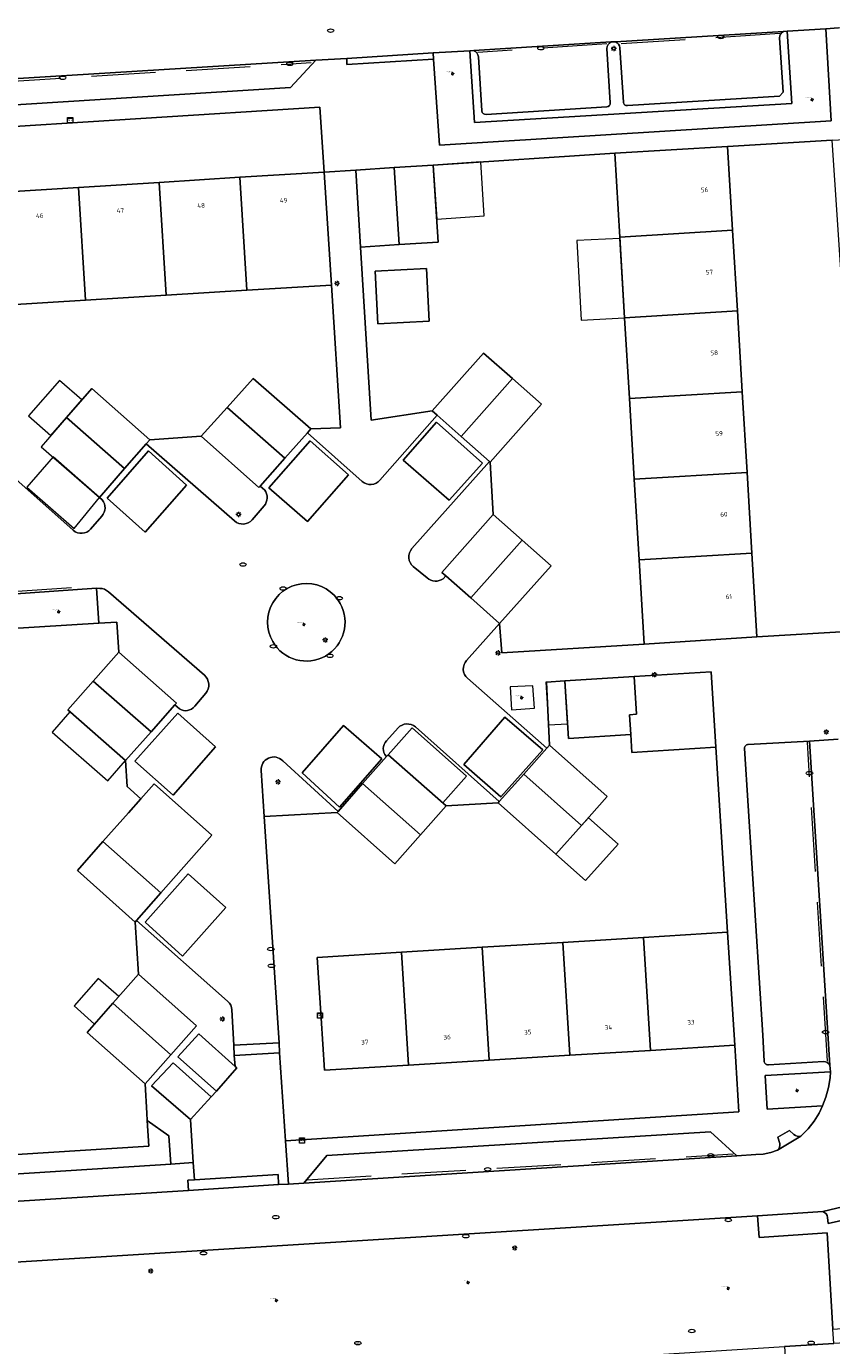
# Model space of a CAD drawing. Header units: metres. Extents: x 162098 to 162858, y 502351 to 503184.
# Tile 85 of 94: x 162546 to 162609, y 502966 to 503069. Entities that reach past the tile are written whole.
import ezdxf
from ezdxf.enums import TextEntityAlignment as Align

# ---------------------------------------------------------------- set-up
doc = ezdxf.new("R2010")
doc.units = ezdxf.units.M
doc.linetypes.add('RI-HWA-SO', pattern=[7.4, 5, -2.4])
for name, color, linetype, lineweight, true_color in [('B-PV-GR-BEPLANTING_CULTUUR_HEESTERS-GV', 7, 'Continuous', 13, 0x99cc00), ('B-PV-GR-BEPLANTING_CULTUUR_VASTE PLANTENVAK-GV', 7, 'Continuous', 13, 0x99cc00), ('B-PV-GR-BOOM-S', 7, 'Continuous', 13, 0x4c9900), ('B-PV-RI-HWA_GOOT_MOLGOOT-G', 150, 'RI-HWA-SO', 18, 0x007fff)]:
    doc.layers.add(name, color=color, linetype=linetype, lineweight=lineweight, true_color=true_color)
for name, color, linetype, lineweight in [('B-PV-IE-MEUBILAIR-S', 252, 'Continuous', 13), ('B-PV-IE-MEUBILAIR_WEGMEUBILAIR-GV', 252, 'Continuous', 13), ('B-PV-OG-BEBOUWING-GV', 7, 'Continuous', 18), ('B-PV-OG-BEBOUWING-T18', 7, 'Continuous', 18), ('B-PV-OG-BEBOUWING_LUIFEL-GV', 7, 'Continuous', 18), ('B-PV-OG-BEBOUWING_SCHUUR-GV', 7, 'Continuous', 18), ('B-PV-OG-TERREIN_BEGROEID-GV', 7, 'Continuous', 13), ('B-PV-OG-TERREIN_ERF-GV', 252, 'Continuous', 13), ('B-PV-VH-OPENVERHARDING_BETONELEMENT-GV', 252, 'Continuous', 13), ('B-PV-VH-OPENVERHARDING_BETONSTRAATSTEEN-GV', 252, 'Continuous', 13), ('B-PV-VH-OPENVERHARDING_TEGEL-GV', 252, 'Continuous', 13)]:
    doc.layers.add(name, color=color, linetype=linetype, lineweight=lineweight)
doc.styles.add('NLCS-ISO', font='NLCS-ISO.ttf')
doc.styles.add('NLCS-ISO-M200-T18', font='NLCS-ISO.ttf', dxfattribs={"height": 1.8})

# ---------------------------------------------------------------- blocks, each defined once
blk = doc.blocks.new('SIE-MEUBILAIR_KAST_TELECOM-SO')
for points in [[(-1, 1), (1, 1), (1, 0.84), (-1, 0.84)], [(-1, 0.76), (1, 0.76), (1, -1), (-1, -1)]]:
    blk.add_lwpolyline(points, close=True)
at = {"style": 'NLCS-ISO'}
blk.add_text('tele', height=0.75, dxfattribs=at).set_placement((0, 0), align=Align.MIDDLE_CENTER)
blk = doc.blocks.new('SIE-MEUBILAIR_PAAL_LICHTMAST-SO')
for points in [[(-0.62, 0), (-1, 0)], [(-0.71, 0.71), (-0.44, 0.44)], [(0, 1), (0, 0.62)], [(0.44, 0.44), (0.71, 0.71)], [(1, 0), (0.62, 0)], [(-0.71, -0.71), (-0.44, -0.44)], [(0, -0.62), (0, -1)], [(0.44, -0.44), (0.71, -0.71)]]:
    blk.add_lwpolyline(points)
blk.add_circle((0, 0), 0.5)
blk = doc.blocks.new('SIE-MEUBILAIR_PUT_RIOOLPUT-SO')
blk.add_ellipse((0, 0), major_axis=(1.25, 0), ratio=0.54)
blk = doc.blocks.new('SIE-MEUBILAIR_PUT_WATERLEIDINGPUT-SO')
blk.add_ellipse((0, 0), major_axis=(1.25, 0), ratio=0.54)
at = {"style": 'NLCS-ISO'}
blk.add_text('wl', height=0.75, dxfattribs=at).set_placement((-0.14, 0), align=Align.MIDDLE_CENTER)
blk = doc.blocks.new('SIE-MEUBILAIR_PUT_BRANDKRAAN-SO')
blk.add_ellipse((0, 0), major_axis=(1.25, 0), ratio=0.54)
blk = doc.blocks.new('SIE-MEUBILAIR_PUT_KOLK-SO')
blk.add_ellipse((0, 0), major_axis=(1.25, 0), ratio=0.54)
blk = doc.blocks.new('SGR-BOOM_GBKN-SO')
for centre, start, end in [((-0.25, -0.1), 67.1244, 157.1244), ((-0.1, 0.25), 157.1244, 247.1244), ((-0.1, 0.25), 337.1244, 157.1244), ((0.25, 0.1), 247.1244, 337.1244), ((-0.25, -0.1), 157.1244, 337.1244), ((0.1, -0.25), 157.1244, 337.1244), ((0.1, -0.25), 337.1244, 67.1244)]:
    blk.add_arc(centre, 0.188, start, end)
at = {"extrusion": (0, 0, -1)}
blk.add_arc((-0.25, 0.1), 0.188, 22.8756, 202.8756, dxfattribs=at)
at = {"style": 'NLCS-ISO'}
blk.add_attdef('SOORT', text='', height=0.35, dxfattribs=at).set_placement((0, 0.75), align=Align.MIDDLE_RIGHT)

msp = doc.modelspace()

# ---------------------------------------------------------------- linework, layer by layer
at = {"layer": 'B-PV-GR-BEPLANTING_CULTUUR_HEESTERS-GV'}
for points in [[(162551.441, 503022.14), (162551.263, 503024.867), (162529.461, 503023.346), (162528.659, 503023.296), (162527.633, 503023.227), (162527.787, 503020.713), (162532.943, 503021.027), (162541.757, 503021.557)], [(162603.375, 502986.884), (162603.549, 502984.271), (162607.863, 502984.526), (162608.115, 502985.205), (162608.328, 502985.961), (162608.457, 502986.723), (162608.476, 502987.181)], [(162526.934, 502978.068), (162528.838, 502978.193), (162557.075, 502979.982), (162556.902, 502982.191), (162555.223, 502983.375), (162555.338, 502981.396), (162530.229, 502979.812), (162530.149, 502982.257), (162528.585, 502982.126), (162526.753, 502981.599)]]:
    msp.add_lwpolyline(points, close=True, dxfattribs=at)
for points in [[(162570.261, 503023.687, 1.0094888), (162565.007, 503020.709)], [(162565.007, 503020.709, 0.9931811), (162570.261, 503023.687)]]:
    msp.add_lwpolyline(points, format="xyb", dxfattribs=at)
at = {"layer": 'B-PV-GR-BEPLANTING_CULTUUR_VASTE PLANTENVAK-GV'}
msp.add_lwpolyline([(162605.465, 503062.662), (162580.739, 503061.159), (162580.374, 503066.765), (162577.5, 503066.587), (162577.542, 503066.111), (162578.005, 503059.413), (162608.517, 503061.3), (162608.1, 503068.48), (162605.098, 503068.287)], close=True, dxfattribs=at)
at = {"layer": 'B-PV-IE-MEUBILAIR_WEGMEUBILAIR-GV'}
msp.add_lwpolyline([(162585.4, 503015.513), (162585.281, 503017.269), (162583.503, 503017.183), (162583.611, 503015.398)], close=True, dxfattribs=at)
at = {"layer": 'B-PV-OG-BEBOUWING-GV'}
for points in [[(162591.659, 503058.779), (162592.05, 503052.242), (162600.845, 503052.768), (162600.453, 503059.31)], [(162562.44, 503056.896), (162556.153, 503056.5), (162556.706, 503047.708), (162562.994, 503048.094)], [(162569.005, 503057.309), (162562.44, 503056.896), (162562.994, 503048.094), (162569.573, 503048.498)], [(162550.418, 503047.321), (162549.865, 503056.104), (162543.577, 503055.708), (162544.129, 503046.935)], [(162550.418, 503047.321), (162556.706, 503047.708), (162556.153, 503056.5), (162549.865, 503056.104)], [(162601.221, 503046.48), (162600.845, 503052.768), (162592.05, 503052.242), (162592.426, 503045.954)], [(162572.993, 503049.577), (162573.208, 503045.485), (162577.208, 503045.695), (162576.993, 503049.787)], [(162592.803, 503039.665), (162601.598, 503040.191), (162601.221, 503046.48), (162592.426, 503045.954)], [(162581.442, 503043.204), (162577.439, 503038.695), (162577.813, 503038.364), (162579.695, 503036.694), (162583.693, 503041.205)], [(162563.487, 503041.224), (162561.455, 503038.969), (162565.951, 503035.001), (162567.703, 503036.989), (162567.968, 503037.289)], [(162581.95, 503034.694), (162585.943, 503039.206), (162583.693, 503041.205), (162579.695, 503036.694), (162581.894, 503034.744)], [(162555.415, 503036.439), (162550.903, 503040.438), (162548.933, 503038.168), (162553.466, 503034.192), (162555.154, 503036.138)], [(162601.974, 503033.902), (162601.598, 503040.191), (162592.803, 503039.665), (162593.18, 503033.376)], [(162559.424, 503036.714), (162563.934, 503032.712), (162564.037, 503032.829), (162565.951, 503035.001), (162561.455, 503038.969)], [(162601.974, 503033.902), (162593.18, 503033.376), (162593.556, 503027.088), (162602.35, 503027.614)], [(162578.191, 503026.107), (162578.494, 503025.837), (162580.433, 503024.112), (162584.443, 503028.617), (162582.193, 503030.616)], [(162584.443, 503028.617), (162580.433, 503024.112), (162582.674, 503022.117), (162586.694, 503026.618)], [(162593.556, 503027.088), (162593.949, 503020.523), (162602.742, 503021.072), (162602.35, 503027.614)], [(162555.531, 503013.679), (162557.384, 503015.772), (162557.519, 503015.925), (162553.003, 503019.898), (162551.014, 503017.641)], [(162553.542, 503011.433), (162555.531, 503013.679), (162551.014, 503017.641), (162549.025, 503015.385)], [(162593.165, 503017.981), (162587.772, 503017.645), (162588.052, 503013.158), (162592.906, 503013.461), (162592.808, 503015.011), (162593.348, 503015.045)], [(162592.808, 503015.011), (162592.906, 503013.461), (162592.994, 503012.068), (162599.542, 503012.484), (162599.169, 503018.362), (162593.165, 503017.981), (162593.348, 503015.045)], [(162591.079, 503008.642), (162586.565, 503012.64), (162586.356, 503012.405), (162584.569, 503010.391), (162589.079, 503006.391)], [(162578.514, 503007.902), (162574.007, 503011.897), (162573.873, 503011.746), (162572.013, 503009.641), (162576.517, 503005.651)], [(162584.569, 503010.391), (162582.664, 503008.244), (162582.572, 503008.141), (162587.079, 503004.14), (162589.079, 503006.391)], [(162555.764, 503009.639), (162554.732, 503008.467), (162553.771, 503007.376), (162551.777, 503005.121), (162556.289, 503001.123), (162560.264, 503005.636)], [(162574.521, 503003.401), (162576.517, 503005.651), (162572.013, 503009.641), (162570.104, 503007.48), (162570.019, 503007.384)], [(162551.777, 503005.121), (162549.784, 503002.867), (162554.294, 502998.857), (162554.399, 502998.976), (162556.289, 503001.123)], [(162600.454, 502998.056), (162593.901, 502997.656), (162594.439, 502988.852), (162601.011, 502989.254)], [(162581.862, 502988.084), (162588.151, 502988.468), (162587.613, 502997.272), (162581.324, 502996.888)], [(162593.901, 502997.656), (162587.613, 502997.272), (162588.151, 502988.468), (162594.439, 502988.852)], [(162568.779, 502991.353), (162569.041, 502987.301), (162575.574, 502987.7), (162575.036, 502996.503), (162568.479, 502996.103)], [(162581.324, 502996.888), (162575.036, 502996.503), (162575.574, 502987.7), (162581.862, 502988.084)], [(162557.057, 502988.503), (162559.056, 502990.762), (162554.549, 502994.791), (162552.549, 502992.521)], [(162550.55, 502990.251), (162555.057, 502986.243), (162557.057, 502988.503), (162552.549, 502992.521)]]:
    msp.add_lwpolyline(points, close=True, dxfattribs=at)
for points in [[(162574.479, 503057.659), (162571.469, 503057.463)], [(162577.508, 503057.857), (162574.479, 503057.659)], [(162574.866, 503051.649), (162574.479, 503057.659)], [(162574.479, 503057.659), (162574.866, 503051.649)], [(162574.866, 503051.649), (162577.895, 503051.843), (162577.508, 503057.857)], [(162571.469, 503057.463), (162571.837, 503051.454)], [(162571.837, 503051.454), (162574.866, 503051.649)]]:
    msp.add_lwpolyline(points, dxfattribs=at)
at = {"layer": 'B-PV-OG-BEBOUWING_LUIFEL-GV'}
for points in [[(162577.508, 503057.857), (162577.783, 503053.643), (162581.488, 503053.884), (162581.213, 503058.098)], [(162588.706, 503051.96), (162589.037, 503045.751), (162592.426, 503045.954), (162592.056, 503052.138)], [(162547.705, 503036.768), (162548.933, 503038.168), (162550.133, 503039.55), (162548.387, 503041.074), (162545.964, 503038.296)], [(162551.517, 503031.945), (162547.882, 503035.101), (162545.845, 503032.754), (162549.544, 503029.527)], [(162587.773, 503017.636), (162586.285, 503017.543), (162586.492, 503014.214), (162587.98, 503014.306)], [(162549.196, 503015.235), (162547.817, 503013.658), (162552.162, 503009.856), (162553.542, 503011.433)], [(162574.007, 503011.897), (162578.253, 503008.133), (162580.111, 503010.229), (162575.865, 503013.993)], [(162587.079, 503004.14), (162589.393, 503002.084), (162591.923, 503004.932), (162589.609, 503006.988), (162589.079, 503006.391)], [(162553.009, 502993.043), (162551.408, 502994.453), (162549.526, 502992.316), (162551.127, 502990.906), (162552.549, 502992.521)]]:
    msp.add_lwpolyline(points, close=True, dxfattribs=at)
at = {"layer": 'B-PV-OG-BEBOUWING_SCHUUR-GV'}
msp.add_lwpolyline([(162548.933, 503038.168), (162546.964, 503035.898), (162551.517, 503031.945), (162553.466, 503034.192)], close=True, dxfattribs=at)
at = {"layer": 'B-PV-OG-TERREIN_BEGROEID-GV'}
msp.add_lwpolyline([(162602.926, 502974.275), (162602.781, 502975.954), (162530.809, 502971.459), (162531.071, 502968.043), (162544.631, 502946.528), (162572.899, 502960.96), (162574.654, 502961.781), (162576.468, 502962.59), (162577.555, 502962.969), (162578.481, 502963.299), (162579.36, 502963.565), (162580.294, 502963.802), (162581.301, 502963.978), (162583.27, 502964.27), (162587.258, 502964.654), (162604.885, 502965.781), (162608.722, 502966.002), (162608.659, 502967.119), (162608.217, 502974.628)], close=True, dxfattribs=at)
at = {"layer": 'B-PV-OG-TERREIN_ERF-GV'}
for points in [[(162543.577, 503055.708), (162549.865, 503056.104), (162556.153, 503056.5), (162562.44, 503056.896), (162569.005, 503057.309), (162568.686, 503062.356), (162526.805, 503059.718)], [(162569.573, 503048.498), (162562.994, 503048.094), (162556.706, 503047.708), (162550.418, 503047.321), (162544.129, 503046.935)], [(162551.723, 503031.748), (162551.517, 503031.945), (162553.466, 503034.192), (162548.933, 503038.168), (162550.903, 503040.438), (162555.415, 503036.439), (162559.424, 503036.714), (162561.455, 503038.969), (162563.487, 503041.224), (162567.968, 503037.289), (162570.289, 503037.371), (162569.573, 503048.498)], [(162542.619, 503035.451), (162549.455, 503029.391)], [(162550.812, 503029.479), (162551.695, 503030.493)], [(162530.229, 502979.812), (162555.338, 502981.396), (162555.223, 502983.375), (162555.189, 502983.968), (162555.057, 502986.243), (162550.55, 502990.251), (162552.549, 502992.521), (162554.549, 502994.791), (162554.294, 502998.857), (162549.784, 503002.867), (162551.777, 503005.121), (162553.771, 503007.376), (162554.732, 503008.467), (162553.656, 503009.414), (162553.542, 503011.433), (162549.025, 503015.385), (162551.014, 503017.641), (162553.003, 503019.898), (162552.86, 503022.225), (162551.441, 503022.14), (162541.757, 503021.557)]]:
    msp.add_lwpolyline(points, dxfattribs=at)
for points in [[(162611.057, 503021.589), (162609.86, 503040.519), (162610.133, 503040.537), (162609.764, 503046.985), (162609.469, 503046.988), (162608.604, 503059.803), (162600.453, 503059.31), (162600.845, 503052.768), (162601.221, 503046.48), (162601.598, 503040.191), (162601.974, 503033.902), (162602.35, 503027.614), (162602.742, 503021.072)], [(162592.05, 503052.242), (162591.659, 503058.779), (162577.508, 503057.857), (162577.895, 503051.843), (162574.866, 503051.649), (162571.837, 503051.454), (162572.664, 503037.969), (162577.439, 503038.695), (162581.442, 503043.204), (162583.693, 503041.205), (162585.943, 503039.206), (162581.95, 503034.694), (162582.193, 503030.616), (162584.443, 503028.617), (162586.694, 503026.618), (162582.674, 503022.117), (162582.871, 503019.832), (162593.949, 503020.523), (162593.556, 503027.088), (162593.18, 503033.376), (162592.803, 503039.665), (162592.426, 503045.954)], [(162572.993, 503049.577), (162576.993, 503049.787), (162577.208, 503045.695), (162573.208, 503045.485)], [(162599.542, 503012.484), (162592.994, 503012.068), (162592.906, 503013.461), (162588.052, 503013.158), (162587.772, 503017.645), (162586.339, 503017.544), (162586.565, 503012.64), (162591.079, 503008.642), (162589.079, 503006.391), (162587.079, 503004.14), (162582.572, 503008.141), (162578.514, 503007.902), (162576.517, 503005.651), (162574.521, 503003.401), (162570.019, 503007.384), (162564.349, 503007.073), (162565.501, 502989.43), (162565.546, 502988.669), (162566.008, 502981.81), (162601.336, 502984.054), (162601.011, 502989.254), (162594.439, 502988.852), (162588.151, 502988.468), (162581.862, 502988.084), (162575.574, 502987.7), (162569.041, 502987.301), (162568.779, 502991.353), (162568.479, 502996.103), (162575.036, 502996.503), (162581.324, 502996.888), (162587.613, 502997.272), (162593.901, 502997.656), (162600.454, 502998.056)]]:
    msp.add_lwpolyline(points, close=True, dxfattribs=at)
for points in [[(162551.695, 503030.493, 0.3601758), (162551.723, 503031.748)], [(162549.455, 503029.391, 0.4171106), (162550.812, 503029.479)]]:
    msp.add_lwpolyline(points, format="xyb", dxfattribs=at)
at = {"layer": 'B-PV-RI-HWA_GOOT_MOLGOOT-G'}
for points in [[(162604.525, 503068.106), (162592.013, 503067.288)], [(162591.046, 503067.297), (162580.977, 503066.625)], [(162528.722, 503063.401), (162568.002, 503065.834)], [(162529.58, 503023.586), (162551.366, 503025.06)], [(162608.24, 502988.024), (162606.68, 503012.875)], [(162567.686, 502978.771), (162600.901, 502980.781)]]:
    msp.add_lwpolyline(points, dxfattribs=at)
at = {"layer": 'B-PV-VH-OPENVERHARDING_BETONELEMENT-GV'}
for points in [[(162577.5, 503066.587), (162570.775, 503066.165), (162570.793, 503065.678), (162577.542, 503066.111)], [(162562.013, 502988.462), (162565.546, 502988.669), (162565.501, 502989.43), (162561.985, 502989.246)], [(162558.899, 502978.761), (162558.387, 502978.729), (162558.438, 502977.938), (162565.463, 502978.392), (162565.428, 502979.175)]]:
    msp.add_lwpolyline(points, close=True, dxfattribs=at)
at = {"layer": 'B-PV-VH-OPENVERHARDING_BETONSTRAATSTEEN-GV'}
for points in [[(162524.375, 503062.474), (162524.674, 503062.688), (162525.551, 503063.113), (162526.615, 503063.436), (162528.264, 503063.569), (162568.355, 503066.03), (162570.775, 503066.165), (162577.5, 503066.587), (162580.374, 503066.765), (162580.687, 503066.784), (162591.374, 503067.445), (162591.728, 503067.466), (162604.801, 503068.268), (162605.098, 503068.287), (162608.1, 503068.48), (162609.105, 503068.543), (162611.037, 503068.64), (162613.226, 503068.774), (162611.545, 503095.593)], [(162604.801, 503068.268), (162591.728, 503067.466)], [(162591.374, 503067.445), (162580.687, 503066.784)], [(162591.312, 503062.698), (162591.049, 503066.942)], [(162592.047, 503066.992), (162592.329, 503062.766)], [(162592.649, 503062.485), (162604.506, 503063.219), (162604.789, 503063.531), (162604.508, 503067.765)], [(162530.939, 503061.666), (162566.379, 503063.903), (162568.355, 503066.03), (162528.264, 503063.569), (162530.196, 503061.925)], [(162581.033, 503066.299), (162581.305, 503062.076)], [(162581.627, 503061.794), (162591.045, 503062.395)], [(162575.853, 503027.955), (162581.894, 503034.744), (162579.695, 503036.694), (162577.813, 503038.364), (162573.358, 503033.288)], [(162562.027, 503030.116), (162555.154, 503036.138), (162553.466, 503034.192), (162551.517, 503031.945), (162551.723, 503031.748)], [(162571.973, 503033.201), (162567.703, 503036.989), (162565.951, 503035.001), (162564.037, 503032.829), (162564.381, 503032.527)], [(162549.455, 503029.391), (162542.619, 503035.451), (162540.777, 503033.405), (162538.823, 503031.235), (162539.181, 503030.933), (162539.765, 503030.44)], [(162564.334, 503031.288), (162563.402, 503030.211)], [(162551.695, 503030.493), (162550.812, 503029.479)], [(162529.2, 503026.94), (162529.461, 503023.346), (162551.263, 503024.867), (162551.54, 503024.859)], [(162577.038, 503025.687), (162575.963, 503026.566)], [(162580.113, 503019.251), (162582.674, 503022.117), (162580.433, 503024.112), (162578.494, 503025.837), (162578.294, 503025.612)], [(162552.212, 503024.596), (162559.676, 503018.095)], [(162576.119, 503014.059), (162582.664, 503008.244), (162584.569, 503010.391), (162586.356, 503012.405), (162580.186, 503017.852)], [(162559.782, 503016.686), (162558.927, 503015.678)], [(162557.732, 503015.464), (162557.384, 503015.772), (162555.531, 503013.679), (162553.542, 503011.433), (162553.656, 503009.414), (162554.732, 503008.467), (162555.764, 503009.639), (162560.264, 503005.636), (162556.289, 503001.123), (162554.399, 502998.976), (162561.489, 502992.683)], [(162573.883, 503012.971), (162574.782, 503013.98)], [(162609.072, 503013.106), (162606.844, 503012.946), (162608.432, 502987.688), (162608.476, 502987.181), (162608.457, 502986.723), (162608.328, 502985.961), (162608.115, 502985.205), (162607.863, 502984.526), (162607.578, 502983.964), (162607.211, 502983.338), (162606.745, 502982.748), (162606.156, 502982.155), (162604.339, 502981.079), (162603.813, 502980.896), (162603.217, 502980.754), (162602.652, 502980.731), (162601.169, 502980.639), (162567.423, 502978.509), (162566.228, 502978.437), (162565.463, 502978.392), (162558.438, 502977.938), (162529.883, 502976.131)], [(162608.432, 502987.688), (162606.844, 503012.946), (162602.051, 503012.697)], [(162565.781, 503011.419), (162570.104, 503007.48), (162572.013, 503009.641), (162573.873, 503011.746), (162573.837, 503011.778)], [(162601.776, 503012.388), (162603.204, 502990.037), (162603.302, 502988.016)], [(162561.831, 502992.007), (162561.985, 502989.246), (162565.501, 502989.43), (162564.349, 503007.073), (162564.115, 503010.658)], [(162603.629, 502987.723), (162607.929, 502987.983)], [(162605.613, 502982.285), (162605.273, 502982.617), (162604.382, 502982.092), (162604.517, 502981.595)], [(162604.339, 502981.079), (162606.156, 502982.155)], [(162516.282, 502970.466), (162528.437, 502971.295), (162530.233, 502971.378), (162530.809, 502971.459), (162602.781, 502975.954), (162607.867, 502976.291), (162609.949, 502976.79)], [(162609.949, 502976.79), (162607.867, 502976.291)], [(162608.251, 502975.833), (162608.295, 502975.365), (162609.11, 502975.538), (162610.047, 502975.801), (162609.851, 502976.172)]]:
    msp.add_lwpolyline(points, dxfattribs=at)
for points in [[(162604.508, 503067.765, -0.3317673), (162604.801, 503068.268)], [(162591.049, 503066.942, -0.2802244), (162591.374, 503067.445)], [(162591.728, 503067.466, -0.3063134), (162592.047, 503066.992)], [(162580.687, 503066.784, -0.2636101), (162581.033, 503066.299)], [(162581.305, 503062.076, 0.4105499), (162581.627, 503061.794)], [(162591.045, 503062.395, 0.4139361), (162591.312, 503062.698)], [(162592.329, 503062.766, 0.4144007), (162592.649, 503062.485)], [(162573.358, 503033.288, -0.4166407), (162571.973, 503033.201)], [(162564.381, 503032.527, -0.3414337), (162564.334, 503031.288)], [(162551.723, 503031.748, -0.3601758), (162551.695, 503030.493)], [(162563.402, 503030.211, -0.4166979), (162562.027, 503030.116)], [(162550.812, 503029.479, -0.4171106), (162549.455, 503029.391)], [(162575.963, 503026.566, -0.4262126), (162575.853, 503027.955)], [(162551.54, 503024.859, -0.1742131), (162552.212, 503024.596)], [(162565.007, 503020.709, -1.0094888), (162570.261, 503023.687)], [(162578.294, 503025.612, -0.3479254), (162577.038, 503025.687)], [(162570.261, 503023.687, -0.9931811), (162565.007, 503020.709)], [(162580.186, 503017.852, -0.4210249), (162580.113, 503019.251)], [(162559.676, 503018.095, -0.4101944), (162559.782, 503016.686)], [(162558.927, 503015.678, -0.3814942), (162557.732, 503015.464)], [(162574.782, 503013.98, -0.4136269), (162576.119, 503014.059)], [(162573.837, 503011.778, -0.3939933), (162573.883, 503012.971)], [(162602.051, 503012.697, 0.4177878), (162601.776, 503012.388)], [(162564.115, 503010.658, -0.7148796), (162565.781, 503011.419)], [(162561.489, 502992.683, -0.2184133), (162561.831, 502992.007)], [(162603.302, 502988.016, 0.4193321), (162603.629, 502987.723)], [(162607.929, 502987.983, -0.2805838), (162608.432, 502987.688)], [(162604.517, 502981.595, -0.2908506), (162604.339, 502981.079)], [(162606.156, 502982.155, -0.2133066), (162605.613, 502982.285)], [(162607.867, 502976.291, -0.3277644), (162608.251, 502975.833)]]:
    msp.add_lwpolyline(points, format="xyb", dxfattribs=at)
for points in [[(162577.768, 503037.806), (162575.162, 503034.847), (162578.76, 503031.73), (162581.355, 503034.606)], [(162581.355, 503034.606), (162578.76, 503031.73), (162575.162, 503034.847), (162577.768, 503037.806)], [(162564.701, 503032.687), (162567.709, 503030.073), (162570.902, 503033.717), (162567.919, 503036.364)], [(162564.701, 503032.687), (162567.919, 503036.364), (162570.902, 503033.717), (162567.709, 503030.073)], [(162552.094, 503031.896), (162555.076, 503029.248), (162558.292, 503032.904), (162555.331, 503035.572)], [(162552.094, 503031.896), (162555.331, 503035.572), (162558.292, 503032.904), (162555.076, 503029.248)], [(162560.557, 503012.515), (162557.606, 503015.145), (162554.262, 503011.387), (162557.259, 503008.741)], [(162560.557, 503012.515), (162557.259, 503008.741), (162554.262, 503011.387), (162557.606, 503015.145)], [(162586.045, 503012.271), (162583.094, 503014.819), (162579.899, 503011.138), (162582.771, 503008.603)], [(162582.771, 503008.603), (162579.899, 503011.138), (162583.094, 503014.819), (162586.045, 503012.271)], [(162573.521, 503011.568), (162570.527, 503014.163), (162567.288, 503010.496), (162570.219, 503007.814)], [(162573.521, 503011.568), (162570.219, 503007.814), (162567.288, 503010.496), (162570.527, 503014.163)], [(162561.344, 502999.992), (162558.405, 503002.617), (162555.055, 502998.838), (162557.983, 502996.202)], [(162561.344, 502999.992), (162557.983, 502996.202), (162555.055, 502998.838), (162558.405, 503002.617)], [(162562.201, 502987.484), (162562.069, 502987.603), (162559.24, 502990.132), (162557.601, 502988.34), (162560.611, 502985.68)], [(162560.208, 502985.223), (162557.235, 502987.877), (162555.562, 502986.077), (162558.6, 502983.462)], [(162601.169, 502980.639), (162599.132, 502982.493), (162569.216, 502980.652), (162567.423, 502978.509)], [(162610.927, 502966.143), (162608.722, 502966.002), (162604.885, 502965.781), (162604.96, 502964.548), (162605.409, 502964.575), (162608.425, 502964.758), (162611.524, 502964.942), (162614.555, 502965.129), (162614.99, 502965.155), (162614.912, 502966.446)]]:
    msp.add_lwpolyline(points, close=True, dxfattribs=at)
at = {"layer": 'B-PV-VH-OPENVERHARDING_TEGEL-GV'}
for points in [[(162568.686, 503062.356), (162569.005, 503057.309), (162571.469, 503057.463), (162574.479, 503057.659), (162577.508, 503057.857), (162591.659, 503058.779), (162600.453, 503059.31), (162608.604, 503059.803), (162617.479, 503060.262), (162615.573, 503092.315)], [(162609.105, 503068.543), (162608.1, 503068.48), (162608.517, 503061.3), (162578.005, 503059.413), (162577.542, 503066.111), (162570.793, 503065.678), (162570.775, 503066.165), (162568.355, 503066.03), (162566.379, 503063.903), (162530.939, 503061.666)], [(162580.687, 503066.784), (162580.374, 503066.765), (162580.739, 503061.159), (162605.465, 503062.662), (162605.098, 503068.287)], [(162605.098, 503068.287), (162604.801, 503068.268)], [(162591.049, 503066.942), (162591.312, 503062.698)], [(162591.728, 503067.466), (162591.374, 503067.445)], [(162592.329, 503062.766), (162592.047, 503066.992)], [(162604.508, 503067.765), (162604.789, 503063.531), (162604.506, 503063.219), (162592.649, 503062.485)], [(162581.305, 503062.076), (162581.033, 503066.299)], [(162530.196, 503061.925), (162528.264, 503063.569), (162526.615, 503063.436), (162526.805, 503059.718), (162568.686, 503062.356)], [(162591.045, 503062.395), (162581.627, 503061.794)], [(162573.358, 503033.288), (162577.813, 503038.364), (162577.439, 503038.695), (162572.664, 503037.969), (162571.837, 503051.454), (162571.469, 503057.463), (162569.005, 503057.309), (162569.573, 503048.498), (162570.289, 503037.371), (162567.968, 503037.289), (162567.703, 503036.989), (162571.973, 503033.201)], [(162564.381, 503032.527), (162564.037, 503032.829), (162563.934, 503032.712), (162559.424, 503036.714), (162555.415, 503036.439), (162555.154, 503036.138), (162562.027, 503030.116)], [(162578.294, 503025.612), (162578.494, 503025.837), (162578.191, 503026.107), (162582.193, 503030.616), (162581.95, 503034.694), (162581.894, 503034.744), (162575.853, 503027.955)], [(162563.402, 503030.211), (162564.334, 503031.288)], [(162575.963, 503026.566), (162577.038, 503025.687)], [(162551.54, 503024.859), (162551.263, 503024.867), (162551.441, 503022.14), (162552.86, 503022.225), (162553.003, 503019.898), (162557.519, 503015.925), (162557.384, 503015.772), (162557.732, 503015.464)], [(162559.676, 503018.095), (162552.212, 503024.596)], [(162611.057, 503021.589), (162602.742, 503021.072), (162593.949, 503020.523), (162582.871, 503019.832), (162582.674, 503022.117), (162580.113, 503019.251)], [(162580.186, 503017.852), (162586.356, 503012.405), (162586.565, 503012.64), (162586.339, 503017.544), (162587.772, 503017.645), (162593.165, 503017.981), (162599.169, 503018.362), (162599.542, 503012.484), (162600.454, 502998.056), (162601.011, 502989.254), (162601.336, 502984.054), (162566.008, 502981.81), (162566.228, 502978.437), (162567.423, 502978.509), (162569.216, 502980.652), (162599.132, 502982.493), (162601.169, 502980.639), (162602.652, 502980.731), (162603.217, 502980.754), (162603.813, 502980.896), (162604.339, 502981.079)], [(162558.927, 503015.678), (162559.782, 503016.686)], [(162573.837, 503011.778), (162573.873, 503011.746), (162574.007, 503011.897), (162578.514, 503007.902), (162582.572, 503008.141), (162582.664, 503008.244), (162576.119, 503014.059)], [(162574.782, 503013.98), (162573.883, 503012.971)], [(162602.051, 503012.697), (162606.844, 503012.946), (162609.072, 503013.106)], [(162564.115, 503010.658), (162564.349, 503007.073), (162570.019, 503007.384), (162570.104, 503007.48), (162565.781, 503011.419)], [(162603.302, 502988.016), (162603.204, 502990.037), (162601.776, 503012.388)], [(162561.489, 502992.683), (162554.399, 502998.976), (162554.294, 502998.857), (162554.549, 502994.791), (162559.056, 502990.762), (162557.057, 502988.503), (162555.057, 502986.243), (162555.189, 502983.968), (162555.223, 502983.375), (162556.902, 502982.191), (162557.075, 502979.982), (162558.813, 502980.119), (162558.6, 502983.462), (162555.562, 502986.077), (162557.235, 502987.877), (162560.208, 502985.223), (162560.611, 502985.68), (162557.601, 502988.34), (162559.24, 502990.132)], [(162559.24, 502990.132), (162562.069, 502987.603), (162562.013, 502988.462), (162561.985, 502989.246), (162561.831, 502992.007)], [(162607.929, 502987.983), (162603.629, 502987.723)], [(162606.156, 502982.155), (162606.745, 502982.748), (162607.211, 502983.338), (162607.578, 502983.964), (162607.863, 502984.526), (162603.549, 502984.271), (162603.375, 502986.884), (162608.476, 502987.181), (162608.432, 502987.688)], [(162604.517, 502981.595), (162604.382, 502982.092), (162605.273, 502982.617), (162605.613, 502982.285)], [(162558.387, 502978.729), (162558.899, 502978.761), (162558.813, 502980.119), (162557.075, 502979.982), (162528.838, 502978.193), (162526.934, 502978.068), (162515.184, 502977.297)], [(162529.883, 502976.131), (162558.438, 502977.938), (162558.387, 502978.729)], [(162607.867, 502976.291), (162602.781, 502975.954), (162602.926, 502974.275), (162608.217, 502974.628), (162608.659, 502967.119), (162610.877, 502967.276), (162610.368, 502975.145)], [(162609.851, 502976.172), (162610.047, 502975.801), (162609.11, 502975.538), (162608.295, 502975.365), (162608.251, 502975.833)]]:
    msp.add_lwpolyline(points, dxfattribs=at)
for points in [[(162604.801, 503068.268, 0.3317673), (162604.508, 503067.765)], [(162591.374, 503067.445, 0.2802244), (162591.049, 503066.942)], [(162592.047, 503066.992, 0.3063134), (162591.728, 503067.466)], [(162581.033, 503066.299, 0.2636101), (162580.687, 503066.784)], [(162581.627, 503061.794, -0.4105499), (162581.305, 503062.076)], [(162591.312, 503062.698, -0.4139361), (162591.045, 503062.395)], [(162592.649, 503062.485, -0.4144007), (162592.329, 503062.766)], [(162571.973, 503033.201, 0.4166407), (162573.358, 503033.288)], [(162564.334, 503031.288, 0.3414337), (162564.381, 503032.527)], [(162562.027, 503030.116, 0.4166979), (162563.402, 503030.211)], [(162575.853, 503027.955, 0.4262126), (162575.963, 503026.566)], [(162552.212, 503024.596, 0.1742131), (162551.54, 503024.859)], [(162577.038, 503025.687, 0.3479254), (162578.294, 503025.612)], [(162580.113, 503019.251, 0.4210249), (162580.186, 503017.852)], [(162559.782, 503016.686, 0.4101944), (162559.676, 503018.095)], [(162557.732, 503015.464, 0.3814942), (162558.927, 503015.678)], [(162576.119, 503014.059, 0.4136269), (162574.782, 503013.98)], [(162573.883, 503012.971, 0.3939933), (162573.837, 503011.778)], [(162601.776, 503012.388, -0.4177878), (162602.051, 503012.697)], [(162565.781, 503011.419, 0.7148796), (162564.115, 503010.658)], [(162561.831, 502992.007, 0.2184133), (162561.489, 502992.683)], [(162603.629, 502987.723, -0.4193321), (162603.302, 502988.016)], [(162608.432, 502987.688, 0.2805838), (162607.929, 502987.983)], [(162604.339, 502981.079, 0.2908506), (162604.517, 502981.595)], [(162605.613, 502982.285, 0.2133066), (162606.156, 502982.155)], [(162608.251, 502975.833, 0.3277644), (162607.867, 502976.291)]]:
    msp.add_lwpolyline(points, format="xyb", dxfattribs=at)
msp.add_lwpolyline([(162565.546, 502988.669), (162562.013, 502988.462), (162562.069, 502987.603), (162562.201, 502987.484), (162560.611, 502985.68), (162560.208, 502985.223), (162558.6, 502983.462), (162558.813, 502980.119), (162558.899, 502978.761), (162565.428, 502979.175), (162565.463, 502978.392), (162566.228, 502978.437), (162566.008, 502981.81)], close=True, dxfattribs=at)

# ---------------------------------------------------------------- block references
at = {"layer": 'B-PV-GR-BOOM-S', "xscale": 0.2, "yscale": 0.2, "zscale": 0.2}
for p in [(162579.022, 503064.971), (162607.035, 503062.953), (162548.329, 503023.041), (162567.433, 503022.04), (162584.399, 503016.336), (162605.868, 502985.724), (162580.226, 502970.76), (162600.493, 502970.309), (162565.282, 502969.355)]:
    msp.add_blockref('SGR-BOOM_GBKN-SO', p, dxfattribs=at).add_auto_attribs({'SOORT': '****%%c***m'})
at = {"layer": 'B-PV-IE-MEUBILAIR-S', "xscale": 0.2, "yscale": 0.2, "zscale": 0.2}
for name, p in [('SIE-MEUBILAIR_PUT_RIOOLPUT-SO', (162569.52, 503068.328)), ('SIE-MEUBILAIR_PUT_KOLK-SO', (162599.928, 503067.837)), ('SIE-MEUBILAIR_PUT_KOLK-SO', (162585.906, 503066.956)), ('SIE-MEUBILAIR_PAAL_LICHTMAST-SO', (162591.584, 503066.935)), ('SIE-MEUBILAIR_PUT_KOLK-SO', (162566.343, 503065.738)), ('SIE-MEUBILAIR_PUT_KOLK-SO', (162548.63, 503064.653)), ('SIE-MEUBILAIR_KAST_TELECOM-SO', (162549.222, 503061.354)), ('SIE-MEUBILAIR_PAAL_LICHTMAST-SO', (162570.016, 503048.626)), ('SIE-MEUBILAIR_PAAL_LICHTMAST-SO', (162562.341, 503030.622)), ('SIE-MEUBILAIR_PUT_RIOOLPUT-SO', (162562.688, 503026.714)), ('SIE-MEUBILAIR_PUT_KOLK-SO', (162565.823, 503024.844)), ('SIE-MEUBILAIR_PUT_KOLK-SO', (162570.198, 503024.092)), ('SIE-MEUBILAIR_PAAL_LICHTMAST-SO', (162569.094, 503020.839)), ('SIE-MEUBILAIR_PUT_KOLK-SO', (162565.059, 503020.343)), ('SIE-MEUBILAIR_PUT_KOLK-SO', (162569.469, 503019.605)), ('SIE-MEUBILAIR_PAAL_LICHTMAST-SO', (162582.562, 503019.834)), ('SIE-MEUBILAIR_PAAL_LICHTMAST-SO', (162594.755, 503018.137)), ('SIE-MEUBILAIR_PAAL_LICHTMAST-SO', (162608.145, 503013.671)), ('SIE-MEUBILAIR_PUT_KOLK-SO', (162606.836, 503010.454)), ('SIE-MEUBILAIR_PAAL_LICHTMAST-SO', (162565.419, 503009.778)), ('SIE-MEUBILAIR_PUT_RIOOLPUT-SO', (162564.855, 502996.751)), ('SIE-MEUBILAIR_PUT_KOLK-SO', (162564.911, 502995.442)), ('SIE-MEUBILAIR_PAAL_LICHTMAST-SO', (162561.082, 502991.293)), ('SIE-MEUBILAIR_KAST_TELECOM-SO', (162568.689, 502991.569)), ('SIE-MEUBILAIR_PUT_KOLK-SO', (162608.092, 502990.279)), ('SIE-MEUBILAIR_KAST_TELECOM-SO', (162567.283, 502981.827)), ('SIE-MEUBILAIR_PUT_KOLK-SO', (162599.139, 502980.671)), ('SIE-MEUBILAIR_PUT_KOLK-SO', (162581.758, 502979.586)), ('SIE-MEUBILAIR_PUT_RIOOLPUT-SO', (162565.241, 502975.851)), ('SIE-MEUBILAIR_PUT_KOLK-SO', (162600.51, 502975.632)), ('SIE-MEUBILAIR_PUT_KOLK-SO', (162580.055, 502974.371)), ('SIE-MEUBILAIR_PAAL_LICHTMAST-SO', (162583.861, 502973.452)), ('SIE-MEUBILAIR_PUT_KOLK-SO', (162559.608, 502973.041)), ('SIE-MEUBILAIR_PAAL_LICHTMAST-SO', (162555.499, 502971.655)), ('SIE-MEUBILAIR_PUT_WATERLEIDINGPUT-SO', (162571.644, 502966.039)), ('SIE-MEUBILAIR_PUT_BRANDKRAAN-SO', (162597.662, 502966.979)), ('SIE-MEUBILAIR_PUT_KOLK-SO', (162606.963, 502966.058))]:
    msp.add_blockref(name, p, dxfattribs=at)

# ---------------------------------------------------------------- texts
at = {"layer": 'B-PV-OG-BEBOUWING-T18', "style": 'NLCS-ISO-M200-T18'}
for s, p in [('56', (162598.653, 503055.919)), ('47', (162553.135, 503054.307)), ('48', (162559.423, 503054.698)), ('49', (162565.853, 503055.097)), ('46', (162546.847, 503053.916)), ('57', (162599.036, 503049.505)), ('58', (162599.413, 503043.216)), ('59', (162599.79, 503036.928)), ('60', (162600.166, 503030.639)), ('61', (162600.548, 503024.218)), ('34', (162591.173, 502990.655)), ('33', (162597.598, 502991.045)), ('36', (162578.596, 502989.887)), ('35', (162584.884, 502990.271)), ('37', (162572.178, 502989.497))]:
    msp.add_text(s, height=0.36, rotation=3.5, dxfattribs=at).set_placement(p, align=Align.MIDDLE)

doc.saveas('drawing.dxf')
